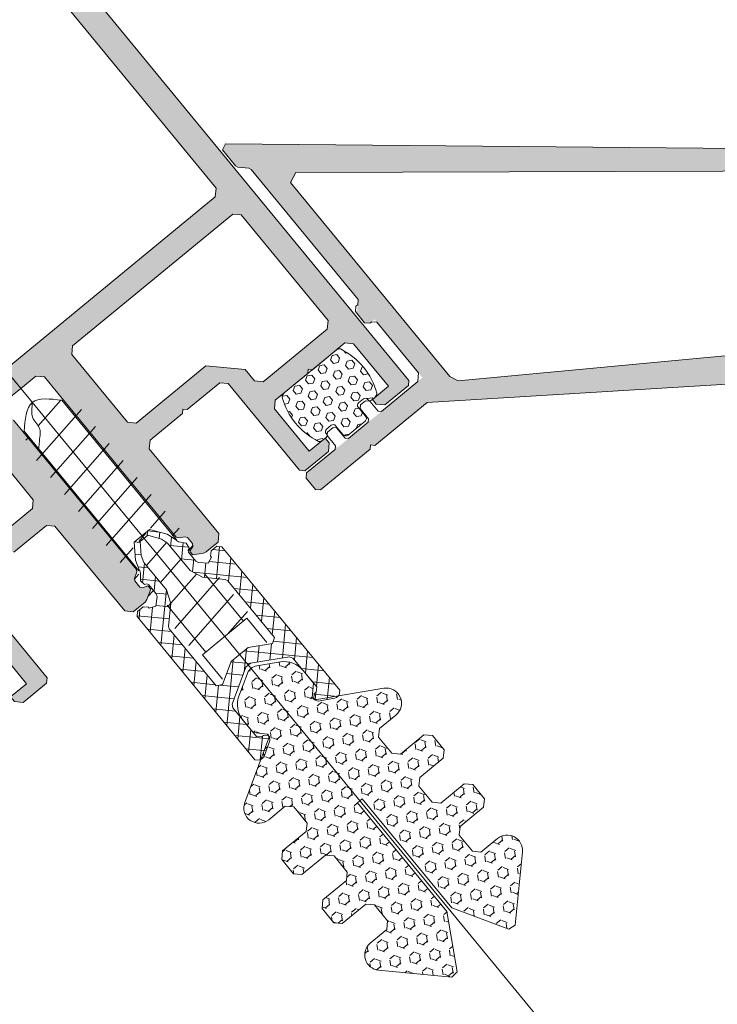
# Model space of a CAD drawing. Header units: inches. Extents: x 0 to 111471, y -105323 to 11070.
# Tile 158 of 256: x 43411.81 to 43417.53, y -27870.5 to -27862.43. Entities that reach past the tile are written whole.
import ezdxf

# ---------------------------------------------------------------- set-up
doc = ezdxf.new("R2010")
doc.units = ezdxf.units.IN
doc.header["$MEASUREMENT"] = 0
doc.linetypes.add('GEN7', pattern=[13.75, 9.75, -1.5, 1, -1.5])
for name, color, linetype, lineweight in [('888 wymiary', 1, 'Continuous', 0), ('A - OPIS - opis stolarka do zestawień', 40, 'Continuous', 9), ('MB-inne', 8, 'Continuous', 9), ('MB-kreskowanie', 8, 'Continuous', 5), ('MB-osie', 4, 'GEN7', 5), ('MB-profile', 7, 'Continuous', 9), ('MB-uszczelki_tworzywa', 8, 'Continuous', 9), ('Wymiary', 85, 'Continuous', 18)]:
    doc.layers.add(name, color=color, linetype=linetype, lineweight=lineweight)
doc.styles.add('TS 100_wymiary', font='romans.shx', dxfattribs={"width": 0.7, "height": 16})
doc.dimstyles.new('Dim Style 100', dxfattribs={"dimtxt": 16, "dimasz": 12, "dimexe": 12, "dimexo": 2, "dimgap": 10, "dimtad": 1, "dimdec": 0, "dimzin": 9, "dimtxsty": 'TS 100_wymiary', "dimblk": 'ARCHTICK', "dimcen": 2.5, "dimdle": 12, "dimclrd": 256, "dimclrt": 2, "dimadec": 0, "dimazin": 2, "dimtfac": 1, "dimtdec": 0, "dimtix": 1, "dimtmove": 2, "dimatfit": 3, "dimfxl": 0, "dimlwd": -1, "dimarcsym": 0})

# ---------------------------------------------------------------- blocks, each defined once
blk = doc.blocks.new('120982')
at = {"layer": 'MB-kreskowanie'}
h = blk.add_hatch(dxfattribs=at)
h.set_pattern_fill('HEX', color=256, scale=0.15, style=0)
h.set_pattern_definition([(0, (-2283.55087573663, -3198.406079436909), (0, 0.8248889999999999), [0.47625, -0.9524999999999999]), (120, (-2283.55087573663, -3198.406079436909), (-0.7143748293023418, -0.4124444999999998), [0.4762499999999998, -0.9524999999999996]), (59.99999999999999, (-2283.07462573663, -3198.406079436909), (-0.7143748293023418, 0.4124445), [0.47625, -0.9524999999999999])])
h.paths.add_polyline_path([(7.37486919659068, -8.68486227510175), (2.549999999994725, -5.899999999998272, -0.2538768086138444), (2.36901956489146, -5.640192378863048), (2.369019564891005, -5.536872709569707), (3.198641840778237, -4.693520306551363), (3.198641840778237, -3.367469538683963, 0.2679491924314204), (2.198641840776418, -1.635418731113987), (0.4986418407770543, -0.6539232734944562, 0.1313070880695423), (-1.364242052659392e-12, -0.5199495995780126, 0.1313070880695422), (-0.4986418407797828, -0.6539232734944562), (-2.198641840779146, -1.635418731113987, 0.2679491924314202), (-3.198641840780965, -3.367469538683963), (-3.198641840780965, -4.693520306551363), (-2.369019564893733, -5.536872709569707), (-2.369019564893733, -5.566539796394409, -0.2821865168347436), (-2.516464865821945, -5.880643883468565), (-7.374869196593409, -8.68486227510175, 0.7673749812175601), (-6.75000000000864, -11.01746953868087), (-5.00000000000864, -11.01746953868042), (-4.50000000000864, -11.51746953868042), (-4.50000000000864, -13.21746953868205), (-5.00000000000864, -13.71746953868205), (-7.50000000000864, -13.71746953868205), (-8.00000000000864, -14.21746953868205), (-8.00000000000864, -15.71746953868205), (-7.50000000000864, -16.21746953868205), (-5.00000000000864, -16.21746953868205), (-4.50000000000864, -16.71746953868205), (-4.50000000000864, -18.41746953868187), (-5.00000000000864, -18.91746953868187), (-7.50000000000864, -18.91746953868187), (-8.00000000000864, -19.41746953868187), (-8.00000000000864, -20.91746953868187), (-7.50000000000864, -21.41746953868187), (-5.00000000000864, -21.41746953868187), (-4.50000000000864, -21.91746953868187), (-4.50000000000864, -23.61746953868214), (-5.00000000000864, -24.11746953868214), (-6.750000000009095, -24.11746953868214, 0.6681786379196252), (-7.633883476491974, -26.25135301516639), (-3.357007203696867, -30.52822928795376), (-2.753453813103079, -30.4487699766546), (-0.2500000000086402, -26.11266077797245), (-0.2500000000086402, -14.56746953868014), (-1.364242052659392e-12, -14.56746953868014), (0.2500000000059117, -14.56746953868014), (0.2500000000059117, -26.11266077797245), (2.75345381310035, -30.4487699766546), (3.357007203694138, -30.52822928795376), (7.633883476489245, -26.25135301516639, 0.6681786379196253), (6.750000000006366, -24.11746953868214), (5.000000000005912, -24.11746953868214), (4.500000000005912, -23.61746953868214), (4.500000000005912, -21.91746953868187), (5.000000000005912, -21.41746953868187), (7.500000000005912, -21.41746953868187), (8.000000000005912, -20.91746953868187), (8.000000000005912, -19.41746953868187), (7.500000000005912, -18.91746953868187), (5.000000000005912, -18.91746953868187), (4.500000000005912, -18.41746953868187), (4.500000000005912, -16.71746953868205), (5.000000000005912, -16.21746953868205), (7.500000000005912, -16.21746953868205), (8.000000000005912, -15.71746953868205), (8.000000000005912, -14.21746953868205), (7.500000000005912, -13.71746953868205), (5.000000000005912, -13.71746953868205), (4.500000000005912, -13.21746953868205), (4.500000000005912, -11.51746953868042), (5.000000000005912, -11.01746953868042), (6.750000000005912, -11.01746953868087, 0.7673749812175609)])
at = {"layer": 'MB-uszczelki_tworzywa'}
blk.add_lwpolyline([(-1.364242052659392e-12, -0.5199495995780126, 0.1313070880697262), (-0.4986418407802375, -0.653923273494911), (-2.198641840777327, -1.635418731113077, 0.2679491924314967), (-3.198641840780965, -3.367469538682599), (-3.198641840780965, -4.693520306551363), (-2.369019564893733, -5.536872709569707), (-2.369019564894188, -5.640192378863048, -0.2538768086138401), (-2.549999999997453, -5.899999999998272), (-7.37500000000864, -8.684937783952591, 0.7673269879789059), (-6.75000000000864, -11.01746953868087), (-5.00000000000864, -11.01746953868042), (-4.50000000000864, -11.51746953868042), (-4.50000000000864, -13.21746953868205), (-5.00000000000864, -13.71746953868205), (-7.50000000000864, -13.71746953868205), (-8.00000000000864, -14.21746953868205), (-8.00000000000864, -15.71746953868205), (-7.50000000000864, -16.21746953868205), (-5.00000000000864, -16.21746953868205), (-4.50000000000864, -16.71746953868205), (-4.50000000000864, -18.41746953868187), (-5.00000000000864, -18.91746953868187), (-7.50000000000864, -18.91746953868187), (-8.00000000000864, -19.41746953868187), (-8.00000000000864, -20.91746953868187), (-7.50000000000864, -21.41746953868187), (-5.00000000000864, -21.41746953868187), (-4.50000000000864, -21.91746953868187), (-4.50000000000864, -23.61746953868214), (-5.00000000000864, -24.11746953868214), (-6.75000000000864, -24.11746953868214, 0.6681786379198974), (-7.633883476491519, -26.25135301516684), (-3.357007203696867, -30.52822928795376), (-2.753453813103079, -30.4487699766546), (-0.2500000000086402, -26.11266077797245), (-0.2500000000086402, -14.56746953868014), (-1.364242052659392e-12, -14.56746953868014), (0.2500000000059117, -14.56746953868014), (0.2500000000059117, -26.11266077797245), (2.75345381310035, -30.4487699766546), (3.357007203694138, -30.52822928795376), (7.633883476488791, -26.25135301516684, 0.6681786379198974), (6.750000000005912, -24.11746953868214), (5.000000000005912, -24.11746953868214), (4.500000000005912, -23.61746953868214), (4.500000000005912, -21.91746953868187), (5.000000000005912, -21.41746953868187), (7.500000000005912, -21.41746953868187), (8.000000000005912, -20.91746953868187), (8.000000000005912, -19.41746953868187), (7.500000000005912, -18.91746953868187), (5.000000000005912, -18.91746953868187), (4.500000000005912, -18.41746953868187), (4.500000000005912, -16.71746953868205), (5.000000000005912, -16.21746953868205), (7.500000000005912, -16.21746953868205), (8.000000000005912, -15.71746953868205), (8.000000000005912, -14.21746953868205), (7.500000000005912, -13.71746953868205), (5.000000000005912, -13.71746953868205), (4.500000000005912, -13.21746953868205), (4.500000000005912, -11.51746953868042), (5.000000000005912, -11.01746953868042), (6.750000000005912, -11.01746953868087, 0.7673269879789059), (7.375000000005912, -8.684937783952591), (2.549999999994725, -5.899999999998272, -0.2538768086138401), (2.36901956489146, -5.640192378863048), (2.369019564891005, -5.536872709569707), (3.198641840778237, -4.693520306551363), (3.198641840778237, -3.367469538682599, 0.2679491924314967), (2.198641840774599, -1.635418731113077), (0.4986418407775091, -0.653923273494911, 0.1313070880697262)], format="xyb", close=True, dxfattribs=at)
blk = doc.blocks.new('009134')
at = {"layer": 'MB-uszczelki_tworzywa'}
h = blk.add_hatch(dxfattribs=at)
h.set_pattern_fill('_U', color=256, angle=44.99999999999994, style=0, double=1, pattern_type=0)
h.set_pattern_definition([(44.99999999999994, (-2129.970358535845, -3288.002248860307), (-0.7071067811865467, 0.7071067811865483), []), (134.9999999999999, (-2129.970358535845, -3288.002248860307), (-0.7071067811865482, -0.7071067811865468), [])])
h.paths.add_polyline_path([(4.500000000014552, -20.50000000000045), (4.20000000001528, -20.20000000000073), (3.600000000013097, -20.20000000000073), (3.300000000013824, -20.49999999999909), (3.300000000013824, -20.60000000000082), (2.787867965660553, -20.81213203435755), (2.18786796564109, -20.26213203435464), (2.099999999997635, -20.04999999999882), (2.099999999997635, -19.10535616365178), (2.18528471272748, -18.94152575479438), (2.372072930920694, -18.84574561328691), (2.42981333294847, -18.4071637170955), (2.020186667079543, -17.91898966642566), (1.950000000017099, -17.72615338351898), (1.950000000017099, -17.71439000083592), (1.678728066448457, -16.85402534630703), (0.8191520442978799, -15.62642356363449), (-0.8191520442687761, -15.62642356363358), (-1.678728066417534, -16.85402534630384), (-1.949999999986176, -17.71439000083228), (-1.949999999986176, -17.72615338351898), (-2.020186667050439, -17.9189896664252), (-2.429813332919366, -18.4071637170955), (-2.372072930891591, -18.84574561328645), (-2.185284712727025, -18.94152575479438), (-2.099999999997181, -19.10535616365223), (-2.099999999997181, -20.04999999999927), (-2.187867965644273, -20.262132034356), (-2.787867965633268, -20.812132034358), (-3.299999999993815, -20.60000000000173), (-3.299999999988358, -20.49999999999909), (-3.599999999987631, -20.20000000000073), (-4.199999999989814, -20.20000000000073), (-4.499999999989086, -20.50000000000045), (-4.499999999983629, -35.70000000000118), (-4.199999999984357, -36.00000000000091), (-3.899999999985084, -36.00000000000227), (-3.750625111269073, -35.9599751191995), (-2.54999999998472, -35.26698729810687), (-2.399999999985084, -35.00717967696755), (-2.399999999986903, -34.90000000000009), (-2.699999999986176, -34.59999999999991), (-2.899999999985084, -34.59999999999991), (-3.199999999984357, -34.30000000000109), (-3.199999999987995, -31.24337567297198), (-3.049999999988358, -30.98356805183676), (-0.2499999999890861, -29.3669872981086), (0.2500000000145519, -29.3669872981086), (3.050000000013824, -30.98356805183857), (3.200000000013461, -31.2433756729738), (3.200000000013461, -34.30000000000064), (2.900000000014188, -34.59999999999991), (2.70000000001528, -34.59999999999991), (2.400000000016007, -34.90000000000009), (2.400000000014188, -35.00717967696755), (2.550000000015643, -35.26698729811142), (3.750625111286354, -35.95997511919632), (3.900000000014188, -36.00000000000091), (4.200000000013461, -35.99999999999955), (4.500000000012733, -35.70000000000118)])
h.paths.add_polyline_path([(3.012132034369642, -22.73345237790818), (3.100000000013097, -22.94558441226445), (3.100000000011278, -28.99170962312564), (2.65000000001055, -29.25151724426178), (0.9000000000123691, -28.24115427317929), (-0.8999999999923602, -28.24115427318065), (-2.649999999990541, -29.25151724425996), (-3.09999999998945, -28.99170962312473), (-3.099999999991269, -22.94558441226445), (-3.012132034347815, -22.73345237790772), (-1.689339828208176, -21.41066017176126), (-1.249999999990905, -20.3499999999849), (-1.249999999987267, -17.42876039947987), (-1.069152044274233, -16.85518396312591), (-0.4095760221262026, -15.91321178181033), (0.4095760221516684, -15.91321178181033), (1.069152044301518, -16.85518396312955), (1.250000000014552, -17.42876039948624), (1.250000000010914, -20.34999999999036), (1.689339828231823, -21.41066017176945)], flags=16)
for points in [[(3.300000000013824, -20.49999999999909), (3.600000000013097, -20.20000000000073), (4.20000000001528, -20.20000000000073), (4.500000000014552, -20.50000000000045), (4.500000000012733, -35.70000000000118), (4.200000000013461, -35.99999999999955), (3.900000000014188, -36.00000000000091), (3.750000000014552, -35.95980762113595), (2.550000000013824, -35.26698729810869), (2.400000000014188, -35.00717967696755), (2.400000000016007, -34.90000000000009), (2.70000000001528, -34.59999999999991), (2.900000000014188, -34.59999999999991), (3.200000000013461, -34.30000000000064), (3.200000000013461, -31.2433756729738), (3.050000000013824, -30.98356805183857), (0.2500000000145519, -29.3669872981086), (-0.2499999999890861, -29.3669872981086), (-3.049999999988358, -30.98356805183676), (-3.199999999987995, -31.24337567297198), (-3.199999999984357, -34.30000000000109), (-2.899999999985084, -34.59999999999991), (-2.699999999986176, -34.59999999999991), (-2.399999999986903, -34.90000000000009), (-2.399999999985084, -35.00717967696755), (-2.54999999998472, -35.26698729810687), (-3.749999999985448, -35.95980762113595), (-3.899999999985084, -36.00000000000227), (-4.199999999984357, -36.00000000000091), (-4.499999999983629, -35.70000000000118), (-4.499999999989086, -20.50000000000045), (-4.199999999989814, -20.20000000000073), (-3.599999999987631, -20.20000000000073), (-3.299999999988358, -20.49999999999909), (-3.299999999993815, -20.60000000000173), (-2.787867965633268, -20.812132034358), (-2.187867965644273, -20.262132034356), (-2.099999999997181, -20.04999999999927), (-2.099999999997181, -19.10535616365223), (-2.185284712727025, -18.94152575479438), (-2.372072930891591, -18.84574561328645), (-2.429813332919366, -18.4071637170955), (-2.020186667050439, -17.9189896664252), (-1.949999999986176, -17.72615338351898), (-1.949999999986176, -17.71439000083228), (-1.678728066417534, -16.85402534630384), (-0.8191520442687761, -15.62642356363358), (0.8191520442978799, -15.62642356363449), (1.678728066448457, -16.85402534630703), (1.950000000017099, -17.71439000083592), (1.950000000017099, -17.72615338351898), (2.020186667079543, -17.91898966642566), (2.42981333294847, -18.4071637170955), (2.372072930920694, -18.84574561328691), (2.18528471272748, -18.94152575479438), (2.099999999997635, -19.10535616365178), (2.099999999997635, -20.04999999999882), (2.18786796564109, -20.26213203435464), (2.787867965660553, -20.81213203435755), (3.300000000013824, -20.60000000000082)], [(3.100000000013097, -22.94558441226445), (3.100000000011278, -28.99170962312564), (2.65000000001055, -29.25151724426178), (0.9000000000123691, -28.24115427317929), (-0.8999999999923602, -28.24115427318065), (-2.649999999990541, -29.25151724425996), (-3.09999999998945, -28.99170962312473), (-3.099999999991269, -22.94558441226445), (-3.012132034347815, -22.73345237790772), (-1.689339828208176, -21.41066017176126), (-1.249999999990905, -20.3499999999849), (-1.249999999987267, -17.42876039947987), (-1.069152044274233, -16.85518396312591), (-0.4095760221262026, -15.91321178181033), (0.4095760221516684, -15.91321178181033), (1.069152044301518, -16.85518396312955), (1.250000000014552, -17.42876039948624), (1.250000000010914, -20.34999999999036), (1.689339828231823, -21.41066017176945), (3.012132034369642, -22.73345237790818)]]:
    blk.add_lwpolyline(points, close=True, dxfattribs=at)
blk = doc.blocks.new('K431863X')
at = {"layer": 'MB-profile'}
h = blk.add_hatch(color=0, dxfattribs=at)
h.paths.add_polyline_path([(-24.49999999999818, -4.547473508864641e-13, 0.4142135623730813), (-24.99999999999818, -0.5000000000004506), (-25.00000000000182, -104.6999999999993), (-24.69999999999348, -104.9999999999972), (-22.19999999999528, -104.9999999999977), (-21.69999999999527, -104.4999999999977), (-21.69999999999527, -103.9999999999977), (-23.39999999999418, -103.9999999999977), (-23.39999999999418, -99.49999999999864), (-22.89999999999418, -98.99999999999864), (-19.44999999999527, -98.99999999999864), (-19.19999999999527, -98.74999999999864), (-18.94999999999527, -98.99999999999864), (-15.49999999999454, -98.99999999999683), (-14.99999999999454, -99.49999999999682), (-14.99999999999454, -103.9999999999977), (-16.69999999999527, -103.9999999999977), (-16.69999999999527, -104.4999999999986), (-16.19999999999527, -104.9999999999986), (-13.69999999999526, -104.9999999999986), (-13.399999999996, -104.6999999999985), (-13.399999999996, -95.5), (-12.89999999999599, -94.99999999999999), (-9.449999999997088, -95), (-9.199999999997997, -94.75000000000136), (-8.949999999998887, -95.00000000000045), (-5.500000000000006, -95.00000000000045), (-5, -95.50000000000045), (-5, -104.5000000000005), (-4.500000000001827, -105.0000000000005), (-3.954325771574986, -105.0000000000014), (-3.246411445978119, -105.0000000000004), (-2.996411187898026, -104.9330125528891), (-2.200002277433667, -104.4732050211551), (-2.231598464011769, -104.1120614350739), (-2.668431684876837, -103.9530674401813), (-2.800027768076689, -103.765121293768), (-2.80003054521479, -103.0089066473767), (-2.200001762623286, -102.6624793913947), (-2.100001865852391, -102.489274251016), (-2.100000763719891, -86.6247403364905), (-2.100000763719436, -85.49999901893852), (-1.600000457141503, -84.99999901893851), (-1.403260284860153e-06, -84.999999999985), (1.59999765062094, -84.99999901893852), (2.099997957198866, -85.49999901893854), (2.099997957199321, -86.6247403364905), (2.099999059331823, -102.489274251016), (2.199998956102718, -102.6624793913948), (2.80002773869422, -103.0089066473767), (2.800024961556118, -103.7651212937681), (2.668428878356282, -103.9530674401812), (2.231595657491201, -104.1120614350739), (2.199999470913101, -104.4732050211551), (2.996408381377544, -104.9330125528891), (3.246408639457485, -105.0000000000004), (3.873204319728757, -105.0000000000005), (4.500000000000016, -105.0000000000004), (5, -104.5000000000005), (5, -95.50000000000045), (5.499999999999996, -95.00000000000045), (8.949999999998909, -95.00000000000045), (9.199999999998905, -94.75000000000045), (9.4499999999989, -94.99999999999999), (12.89999999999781, -94.99999999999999), (13.39999999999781, -95.5), (13.39999999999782, -104.6999999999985), (13.69999999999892, -104.9999999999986), (16.19999999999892, -104.9999999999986), (16.69999999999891, -104.4999999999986), (16.69999999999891, -103.9999999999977), (14.99999999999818, -103.9999999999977), (14.99999999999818, -99.49999999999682), (15.49999999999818, -98.99999999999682), (18.9499999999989, -98.99999999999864), (19.19999999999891, -98.74999999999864), (19.44999999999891, -98.99999999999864), (22.89999999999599, -98.99999999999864), (23.399999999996, -99.49999999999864), (23.399999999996, -103.9999999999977), (21.69999999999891, -103.9999999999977), (21.69999999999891, -104.4999999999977), (22.19999999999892, -104.9999999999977), (24.69999999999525, -104.9999999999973), (24.99999999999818, -104.6999999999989), (24.99999999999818, -0.4999999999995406, 0.4142135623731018), (24.49999999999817, 4.547473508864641e-13)])
h.paths.add_polyline_path([(22.29999719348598, -3.5), (22.79999719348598, -4.000000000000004), (22.79999719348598, -82.5), (22.29999719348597, -83), (-22.30000280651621, -83), (-22.8000028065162, -82.50000000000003), (-22.8000028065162, -3.999999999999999), (-22.3000028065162, -3.5)], flags=16)
h.paths.add_polyline_path([(-5.499999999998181, -85.00000000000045), (-4.999999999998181, -85.50000000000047), (-4.999999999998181, -92.70000000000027), (-5.499999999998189, -93.20000000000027), (-12.89999999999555, -93.20000000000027), (-15.19999999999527, -95.50000000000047), (-15.19999999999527, -96.70000000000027), (-15.69999999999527, -97.20000000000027), (-22.50000000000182, -97.20000000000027), (-23.00000000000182, -96.70000000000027), (-23.00000000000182, -85.50000000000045), (-22.50000000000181, -85.00000000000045)], flags=16)
h.paths.add_polyline_path([(5.500000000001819, -85.00000000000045), (22.49999999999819, -85.00000000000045), (22.99999999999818, -85.50000000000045), (22.99999999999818, -96.70000000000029), (22.49999999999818, -97.20000000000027), (15.6999999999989, -97.20000000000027), (15.19999999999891, -96.70000000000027), (15.19999999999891, -95.50000000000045), (12.89999999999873, -93.20000000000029), (5.500000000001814, -93.20000000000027), (5.000000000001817, -92.70000000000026), (5.000000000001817, -85.50000000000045)], flags=16)
blk.add_lwpolyline([(-9.19999999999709, -94.75000000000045), (-9.44999999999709, -95), (-12.899999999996, -95), (-13.399999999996, -95.5), (-13.399999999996, -104.6999999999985), (-13.69999999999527, -104.9999999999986), (-16.19999999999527, -104.9999999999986), (-16.69999999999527, -104.4999999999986), (-16.69999999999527, -103.9999999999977), (-14.99999999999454, -103.9999999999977), (-14.99999999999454, -99.49999999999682), (-15.49999999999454, -98.99999999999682), (-18.94999999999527, -98.99999999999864), (-19.19999999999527, -98.74999999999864), (-19.44999999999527, -98.99999999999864), (-22.89999999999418, -98.99999999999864), (-23.39999999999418, -99.49999999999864), (-23.39999999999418, -103.9999999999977), (-21.69999999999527, -103.9999999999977), (-21.69999999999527, -104.4999999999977), (-22.19999999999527, -104.9999999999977), (-24.69999999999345, -104.9999999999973), (-25.00000000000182, -104.6999999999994), (-24.99999999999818, -0.5000000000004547, -0.4142135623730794)], format="xyb", dxfattribs=at)
for points in [[(24.99999999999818, -0.4999999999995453), (24.99999999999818, -104.6999999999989), (24.69999999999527, -104.9999999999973), (22.19999999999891, -104.9999999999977), (21.69999999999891, -104.4999999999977), (21.69999999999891, -103.9999999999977), (23.399999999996, -103.9999999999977), (23.399999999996, -99.49999999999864), (22.899999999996, -98.99999999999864), (19.44999999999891, -98.99999999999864), (19.19999999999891, -98.74999999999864), (18.94999999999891, -98.99999999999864), (15.49999999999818, -98.99999999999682), (14.99999999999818, -99.49999999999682), (14.99999999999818, -103.9999999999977), (16.69999999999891, -103.9999999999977), (16.69999999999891, -104.4999999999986), (16.19999999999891, -104.9999999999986), (13.69999999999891, -104.9999999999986), (13.39999999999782, -104.6999999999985), (13.39999999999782, -95.5), (12.89999999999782, -95), (9.449999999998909, -95), (9.199999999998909, -94.75000000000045)], [(9.199999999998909, -94.75000000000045), (8.949999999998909, -95.00000000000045), (5.5, -95.00000000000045), (5, -95.50000000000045), (5, -104.5000000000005), (4.5, -105.0000000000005), (3.873204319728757, -105.0000000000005), (3.246408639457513, -105.0000000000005), (2.996408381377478, -104.9330125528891), (2.199999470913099, -104.4732050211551), (2.231595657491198, -104.1120614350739), (2.668428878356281, -103.9530674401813), (2.800024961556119, -103.7651212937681), (2.800027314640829, -103.1243763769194), (2.700027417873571, -102.9511713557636), (2.199998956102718, -102.6624793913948), (2.099999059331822, -102.489274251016), (2.099997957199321, -86.6247403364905), (2.099997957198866, -85.49999901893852), (1.599997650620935, -84.99999901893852), (-1.403260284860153e-06, -84.999999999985), (-1.600000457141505, -84.99999901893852)], [(-2.100000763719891, -86.6247403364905), (-2.100001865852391, -102.489274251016), (-2.200001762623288, -102.6624793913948), (-2.700030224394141, -102.9511713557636), (-2.800030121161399, -103.1243763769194), (-2.800027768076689, -103.7651212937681), (-2.66843168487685, -103.9530674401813), (-2.231598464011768, -104.1120614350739), (-2.200002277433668, -104.4732050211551), (-2.996411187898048, -104.9330125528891), (-3.246411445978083, -105.0000000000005), (-3.954325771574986, -105.0000000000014), (-4.500000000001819, -105.0000000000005), (-5, -104.5000000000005), (-5, -95.50000000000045), (-5.5, -95.00000000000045), (-8.949999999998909, -95.00000000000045)]]:
    blk.add_lwpolyline(points, dxfattribs=at)
for points in [[(-22.3000028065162, -3.5), (-22.8000028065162, -4), (-22.8000028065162, -82.5), (-22.3000028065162, -83), (22.29999719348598, -83), (22.79999719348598, -82.5), (22.79999719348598, -4), (22.29999719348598, -3.5)], [(-23.00000000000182, -96.70000000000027), (-22.50000000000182, -97.20000000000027), (-15.69999999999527, -97.20000000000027), (-15.19999999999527, -96.70000000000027), (-15.19999999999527, -95.50000000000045), (-12.89999999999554, -93.20000000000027), (-5.499999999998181, -93.20000000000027), (-4.999999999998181, -92.70000000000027), (-4.999999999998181, -85.50000000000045), (-5.499999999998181, -85.00000000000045), (-22.50000000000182, -85.00000000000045), (-23.00000000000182, -85.50000000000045)], [(5.000000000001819, -85.50000000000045), (5.500000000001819, -85.00000000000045), (22.49999999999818, -85.00000000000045), (22.99999999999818, -85.50000000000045), (22.99999999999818, -96.70000000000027), (22.49999999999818, -97.20000000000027), (15.69999999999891, -97.20000000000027), (15.19999999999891, -96.70000000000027), (15.19999999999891, -95.50000000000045), (12.89999999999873, -93.20000000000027), (5.500000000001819, -93.20000000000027), (5.000000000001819, -92.70000000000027)]]:
    blk.add_lwpolyline(points, close=True, dxfattribs=at)
blk = doc.blocks.new('K431831X')
at = {"layer": 'MB-profile'}
blk.add_hatch(color=256, dxfattribs=at).paths.add_polyline_path([(9.25, -0.7488406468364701), (9.250000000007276, -12.44884064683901), (9.750000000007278, -12.94884064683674), (10.19638537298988, -12.94884064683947), (11.16231119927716, -12.20765969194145), (11.49300429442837, -10.97349625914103), (11.4730242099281, -10.821732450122), (11.02679491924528, -10.04884064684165), (11.006814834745, -9.897076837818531), (11.49981912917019, -8.057159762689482), (11.49981912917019, -6.53419368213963), (12.3533725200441, -6.180640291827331), (14.87670018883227, -8.703967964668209), (16.2909137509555, -8.703967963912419), (19.26076223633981, -5.734119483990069), (19.26076223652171, -5.309855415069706), (18.20010206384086, -4.249195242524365), (17.49299528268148, -4.249195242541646), (17.13944189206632, -4.602748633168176), (17.84635716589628, -5.309663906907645), (15.93717785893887, -6.411929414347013), (15.33362441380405, -6.332470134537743), (11.4825852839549, -2.481431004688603), (11.48258528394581, -1.77432422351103), (12.89680138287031, -0.3601081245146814), (13.60390544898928, -1.067212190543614), (13.95745630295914, -0.713661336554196), (13.95745630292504, -0.006554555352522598), (11.93197544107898, 2.018926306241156), (10.16420848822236, 2.75115935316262), (-10.16420848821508, 2.751159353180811), (-11.9319754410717, 2.018926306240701), (-13.95745630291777, -0.006554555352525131), (-13.95745630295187, -0.7136613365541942), (-13.60390544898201, -1.067212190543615), (-12.89680138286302, -0.3601081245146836), (-11.48258528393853, -1.774324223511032), (-11.48258528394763, -2.481431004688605), (-15.33362441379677, -6.332470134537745), (-15.93717785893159, -6.411929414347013), (-17.846357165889, -5.309663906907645), (-17.13944189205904, -4.60274863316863), (-17.4929952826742, -4.249195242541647), (-18.20010206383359, -4.249195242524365), (-19.26076223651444, -5.309855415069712), (-19.260762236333, -5.734119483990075), (-16.29091375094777, -8.703967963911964), (-14.87670018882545, -8.703967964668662), (-12.35337252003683, -6.18064029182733), (-11.49981912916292, -6.534193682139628), (-11.49981912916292, -8.05715976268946), (-11.00681483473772, -9.897076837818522), (-11.026794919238, -10.04884064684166), (-11.47302420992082, -10.821732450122), (-11.4930042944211, -10.97349625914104), (-11.16231119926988, -12.20765969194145), (-10.1963853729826, -12.94884064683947), (-9.749999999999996, -12.94884064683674), (-9.25, -12.44884064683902), (-9.25, -0.7488406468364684), (-8.749999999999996, -0.2488406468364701), (-0.2488406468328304, -0.2488406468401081), (-1.77635683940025e-15, 2.151057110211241e-16), (0.2488406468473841, -0.2488406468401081), (8.75, -0.2488406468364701)])
blk.add_lwpolyline([(11.93197544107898, 2.018926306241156), (13.95745630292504, -0.006554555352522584), (13.95745630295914, -0.7136613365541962), (13.60390544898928, -1.067212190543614), (12.89680138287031, -0.3601081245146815), (11.48258528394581, -1.77432422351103), (11.4825852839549, -2.481431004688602), (15.33362441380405, -6.332470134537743), (15.93717785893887, -6.411929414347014), (17.84635716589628, -5.309663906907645), (17.13944189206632, -4.602748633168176), (17.49299528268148, -4.249195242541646), (18.20010206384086, -4.249195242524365), (19.26076223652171, -5.309855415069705), (19.26076223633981, -5.734119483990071), (16.2909137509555, -8.703967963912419), (14.87670018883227, -8.703967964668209), (12.3533725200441, -6.180640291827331), (11.49981912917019, -6.53419368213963), (11.49981912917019, -8.05715976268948), (11.006814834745, -9.897076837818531), (11.02679491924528, -10.04884064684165), (11.4730242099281, -10.821732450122), (11.49300429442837, -10.97349625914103), (11.16231119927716, -12.20765969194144), (10.19638537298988, -12.94884064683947), (9.750000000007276, -12.94884064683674), (9.250000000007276, -12.44884064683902), (9.25, -0.7488406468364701), (8.75, -0.2488406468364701), (0.2488406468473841, -0.2488406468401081), (0, 0), (-0.2488406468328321, -0.2488406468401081), (-8.75, -0.2488406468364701), (-9.25, -0.7488406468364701), (-9.25, -12.44884064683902), (-9.75, -12.94884064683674), (-10.1963853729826, -12.94884064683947), (-11.16231119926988, -12.20765969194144), (-11.4930042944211, -10.97349625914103), (-11.47302420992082, -10.821732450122), (-11.026794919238, -10.04884064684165), (-11.00681483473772, -9.897076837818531), (-11.49981912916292, -8.05715976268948), (-11.49981912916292, -6.53419368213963), (-12.35337252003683, -6.180640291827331), (-14.87670018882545, -8.703967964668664), (-16.29091375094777, -8.703967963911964), (-19.26076223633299, -5.734119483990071), (-19.26076223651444, -5.309855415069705), (-18.20010206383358, -4.249195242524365), (-17.4929952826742, -4.249195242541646), (-17.13944189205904, -4.60274863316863), (-17.846357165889, -5.309663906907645), (-15.93717785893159, -6.411929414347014), (-15.33362441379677, -6.332470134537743), (-11.48258528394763, -2.481431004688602), (-11.48258528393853, -1.77432422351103), (-12.89680138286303, -0.3601081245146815), (-13.603905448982, -1.067212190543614), (-13.95745630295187, -0.7136613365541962), (-13.95745630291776, -0.006554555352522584), (-11.9319754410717, 2.018926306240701), (-10.16420848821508, 2.75115935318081), (10.16420848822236, 2.75115935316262)], close=True, dxfattribs=at)
blk = doc.blocks.new('wfgbfedvb')
at = {"layer": 'MB-kreskowanie'}
h = blk.add_hatch(dxfattribs=at)
h.set_pattern_fill('HEX', color=256, scale=0.01199839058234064, angle=309.4366599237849, style=0)
h.set_pattern_definition([(309.4366599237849, (4036.354427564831, 23078.89440468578), (-0.05095991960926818, -0.04191358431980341), [0.03809489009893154, -0.07618978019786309]), (189.436659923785, (4036.354427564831, 23078.89440468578), (-0.01081826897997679, 0.06508937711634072), [0.03809489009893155, -0.0761897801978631]), (249.436659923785, (4036.378626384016, 23078.86498296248), (-0.06177818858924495, 0.02317579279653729), [0.03809489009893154, -0.07618978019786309])])
edge = h.paths.add_edge_path()
edge.add_line((4007.387306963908, 23086.5285932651), (4007.580512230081, 23086.68750099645))
edge.add_arc((4007.612269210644, 23086.64888981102), 0.04999329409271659, 84.43665992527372, 129.436659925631, ccw=False)
edge.add_arc((4007.357072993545, 23086.1800826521), 0.5801137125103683, 15.50554332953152, 63.367776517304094, ccw=False)
edge.add_arc((4007.866315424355, 23086.34001203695), 0.04999329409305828, 309.4366599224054, 354.43665991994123, ccw=False)
edge.add_line((4007.898072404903, 23086.30140085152), (4007.870895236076, 23086.27904813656))
edge.add_arc((4007.858192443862, 23086.29449261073), 0.01999731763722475, 260.84628203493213, 309.43665992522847, ccw=False)
edge.add_line((4007.855011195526, 23086.27474995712), (4007.84345265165, 23086.28880321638))
edge.add_arc((4007.824147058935, 23086.2729247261), 0.02499664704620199, 39.43665992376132, 129.4366599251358)
edge.add_line((4007.808268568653, 23086.29223031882), (4007.805079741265, 23086.28960756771))
edge.add_arc((4007.820276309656, 23086.26976073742), 0.02499664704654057, 127.4410084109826, 129.4366599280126)
edge.add_line((4007.804397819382, 23086.28906633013), (4007.76578663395, 23086.25730934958))
edge.add_arc((4007.781665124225, 23086.23800375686), 0.02499664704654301, 129.4366599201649, 219.4366599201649)
edge.add_line((4007.762359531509, 23086.22212526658), (4007.822697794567, 23086.14876401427))
edge.add_arc((4007.799531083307, 23086.12970982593), 0.02999597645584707, 309.43665992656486, 39.4366599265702, ccw=False)
edge.add_line((4007.818585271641, 23086.10654311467), (4007.679585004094, 23085.99221798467))
edge.add_arc((4007.66053081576, 23086.01538469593), 0.02999597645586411, 219.4366599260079, 309.43665992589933, ccw=False)
edge.add_line((4007.637364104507, 23085.9963305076), (4007.577025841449, 23086.06969175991))
edge.add_arc((4007.55772024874, 23086.05381326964), 0.02499664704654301, 39.4366599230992, 129.4366599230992)
edge.add_line((4007.541841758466, 23086.07311886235), (4007.503230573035, 23086.0413618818))
edge.add_arc((4007.519109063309, 23086.02205628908), 0.02499664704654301, 129.4366599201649, 131.4323114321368)
edge.add_line((4007.502567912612, 23086.04079722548), (4007.499379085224, 23086.03817447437))
edge.add_arc((4007.515257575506, 23086.01886888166), 0.02499664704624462, 129.4366599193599, 219.4366599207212)
edge.add_line((4007.49595198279, 23086.00299039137), (4007.507510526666, 23085.98893713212))
edge.add_arc((4007.487525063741, 23085.9896255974), 0.01999731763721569, 309.4366599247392, 358.0270378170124, ccw=False)
edge.add_line((4007.50022785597, 23085.97418112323), (4007.473349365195, 23085.9520740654))
edge.add_arc((4007.441592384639, 23085.99068525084), 0.04999329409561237, 264.436659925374, 309.43665992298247, ccw=False)
edge.add_arc((4007.696788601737, 23086.45949240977), 0.5801137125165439, 195.5055433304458, 243.36777651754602, ccw=False)
edge.add_arc((4007.187546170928, 23086.29956302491), 0.04999329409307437, 129.4366599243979, 174.4366599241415, ccw=False)
edge.add_line((4007.155789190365, 23086.33817421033), (4007.348695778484, 23086.49683628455))
edge.add_line((4007.348695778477, 23086.49683628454), (4007.387306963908, 23086.5285932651))
at = {"layer": 'MB-profile'}
h = blk.add_hatch(color=256, dxfattribs=at)
h.paths.add_polyline_path([(4006.674787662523, 23088.38057906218), (4006.64871295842, 23088.33167018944), (4006.756499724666, 23088.20061948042), (4006.776758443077, 23088.18981898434), (4006.87698129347, 23088.18005678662), (4007.762475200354, 23087.10344405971), (4007.751508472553, 23086.99085499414), (4007.815022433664, 23086.91363262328), (4007.857243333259, 23086.90952010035), (4007.895854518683, 23086.94127708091), (4008.288996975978, 23086.46328150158), (4007.86041281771, 23086.1107790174), (4007.84771002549, 23086.12622349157), (4007.844968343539, 23086.09807622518), (4007.590134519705, 23085.88848015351), (4007.577431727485, 23085.90392462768), (4007.574690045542, 23085.87577736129), (4007.339161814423, 23085.6820597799), (4007.335049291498, 23085.63983888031), (4007.41126607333, 23085.54717200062), (4007.453486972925, 23085.5430594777), (4007.858904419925, 23085.87650777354), (4007.862331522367, 23085.91169185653), (4007.897515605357, 23085.9082647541), (4008.326099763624, 23086.26076723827), (4011.679063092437, 23086.46350125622), (4011.734021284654, 23086.50870334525), (4011.738867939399, 23086.5584611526), (4011.569691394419, 23086.57493977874), (4011.61815794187, 23087.07251785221), (4012.01124461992, 23087.03422927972), (4012.038546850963, 23087.05668485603), (4012.061002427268, 23087.02938262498), (4012.454089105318, 23086.99109405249), (4012.395929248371, 23086.39400036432), (4012.525299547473, 23086.38139906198), (4012.558062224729, 23086.40834575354), (4012.739327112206, 23088.26928774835), (4012.694415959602, 23088.32389221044)])
h.paths.add_polyline_path([(4011.350050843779, 23086.69638157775), (4011.405103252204, 23086.74166115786), (4011.441937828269, 23087.11982049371), (4011.605751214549, 23087.25455395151), (4012.401876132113, 23087.17700747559), (4012.456480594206, 23087.22191862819), (4012.54275104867, 23088.10760759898), (4012.497839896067, 23088.16221206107), (4007.250432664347, 23088.14368078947), (4007.20697482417, 23088.06216600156), (4008.51420853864, 23086.47278809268), (4008.581737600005, 23086.4367864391)], flags=16)
at = {"layer": 'MB-inne'}
for p, q in [((4005.087001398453, 23086.1791932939), (4005.090959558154, 23086.25907056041)), ((4005.140324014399, 23086.06848776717), (4005.325123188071, 23086.2790622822)), ((4005.334290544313, 23086.27794320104), (4006.273966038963, 23085.13549583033)), ((4005.126307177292, 23085.78324470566), (4005.493867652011, 23086.20207162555)), ((4005.104122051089, 23086.11847127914), (4005.137170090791, 23086.07359319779)), ((4005.240632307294, 23085.64424443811), (4005.608192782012, 23086.063071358)), ((4005.025470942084, 23086.02396412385), (4005.965118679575, 23084.88143498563)), ((4005.037041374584, 23085.95079951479), (4005.062100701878, 23085.9793540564)), ((4005.148283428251, 23085.92542432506), (4005.146607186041, 23085.90821598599)), ((4005.354957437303, 23085.50524417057), (4005.722517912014, 23085.92407109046)), ((4005.469282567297, 23085.36624390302), (4005.836843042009, 23085.78507082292)), ((4005.583607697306, 23085.22724363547), (4005.951168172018, 23085.64607055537)), ((4005.697932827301, 23085.08824336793), (4006.06549330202, 23085.50707028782)), ((4006.058734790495, 23085.23009792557), (4006.179818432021, 23085.36807002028)), ((4005.963175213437, 23085.12120993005), (4006.022136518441, 23085.18839501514)), ((4006.238924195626, 23085.16614852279), (4006.294143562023, 23085.22906975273)), ((4006.026822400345, 23084.92446328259), (4006.193429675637, 23085.11430853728)), ((4006.368366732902, 23085.04437420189), (4006.408468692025, 23085.09006948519)), ((4005.812257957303, 23084.94924310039), (4005.917104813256, 23085.06871374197)), ((4006.141147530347, 23084.78546301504), (4006.308220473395, 23084.97583888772)), ((4005.926583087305, 23084.81024283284), (4005.964847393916, 23084.8538441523)), ((4006.208870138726, 23084.59336021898), (4006.436423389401, 23084.85265204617)), ((4006.506212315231, 23084.85311287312), (4006.822445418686, 23084.46862622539)), ((4006.258771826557, 23084.40634652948), (4006.626332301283, 23084.82517344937)), ((4006.040908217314, 23084.67124256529), (4006.081001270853, 23084.71692770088)), ((4006.373096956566, 23084.26734626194), (4006.740657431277, 23084.68617318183)), ((4006.197361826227, 23084.5990558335), (4006.513578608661, 23084.2145890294)), ((4006.691619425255, 23084.36102428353), (4006.854982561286, 23084.54717291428)), ((4006.849886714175, 23084.49119617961), (4006.48616933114, 23084.19204540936)), ((4007.013831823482, 23084.291866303), (4006.849886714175, 23084.49119617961)), ((4006.48616933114, 23084.19204540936), (4006.650108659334, 23083.99272256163))]:
    blk.add_line(p, q, dxfattribs=at)
for points in [[(4005.156054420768, 23086.00520518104), (4005.154725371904, 23085.99156015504), (4005.153134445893, 23085.97522602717), (4005.151566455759, 23085.95913039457), (4005.150104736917, 23085.94412276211)], [(4005.146607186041, 23085.90821598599), (4005.145983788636, 23085.90181491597), (4005.144040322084, 23085.88186246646), (4005.14385452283, 23085.87995506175)], [(4005.150154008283, 23085.94462849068), (4005.149649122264, 23085.93944612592), (4005.149150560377, 23085.93432689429), (4005.148714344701, 23085.92984908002), (4005.148283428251, 23085.92542432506)]]:
    blk.add_lwpolyline(points, dxfattribs=at)
for points, knots in [([(4005.334290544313, 23086.27794320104), (4005.238354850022, 23086.28967075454), (4005.046493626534, 23086.31312461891), (4005.032478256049, 23086.12034755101), (4005.025470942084, 23086.02396412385)], [0, 0, 0, 0, 0.500026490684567, 0.9999999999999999, 0.9999999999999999, 0.9999999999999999, 0.9999999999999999]), ([(4005.087001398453, 23086.1791932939), (4005.08721261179, 23086.16984699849), (4005.087700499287, 23086.1482577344), (4005.098179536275, 23086.12925019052), (4005.104122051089, 23086.11847127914)], [0, 0, 0, 0, 0.4329140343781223, 1, 1, 1, 1]), ([(4005.137170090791, 23086.07359319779), (4005.142658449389, 23086.06476432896), (4005.150747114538, 23086.0517524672), (4005.153963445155, 23086.03688124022), (4005.154997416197, 23086.03210050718)], [0, 0, 0, 0, 0.6785246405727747, 1, 1, 1, 1]), ([(4005.154997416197, 23086.03210050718), (4005.155288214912, 23086.03029933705), (4005.155723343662, 23086.02760420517), (4005.156107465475, 23086.02399450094), (4005.156240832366, 23086.0221944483), (4005.156307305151, 23086.0212972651)], [0, 0, 0, 0, 0.5026338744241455, 0.7521025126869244, 1, 1, 1, 1]), ([(4005.156307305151, 23086.0212972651), (4005.156421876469, 23086.01861491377), (4005.15659391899, 23086.01458704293), (4005.15639511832, 23086.0092174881), (4005.156167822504, 23086.00654068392), (4005.156054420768, 23086.00520518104)], [0, 0, 0, 0, 0.499732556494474, 0.7504081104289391, 1, 1, 1, 1])]:
    blk.add_open_spline(points, degree=3, knots=knots, dxfattribs=at)
at = {"layer": 'MB-osie'}
blk.add_line((4010.306623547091, 23079.91769430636), (3999.373895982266, 23093.21006542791), dxfattribs=at)
at = {"layer": 'MB-profile'}
for points in [[(4012.694415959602, 23088.32389221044), (4006.674787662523, 23088.38057906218), (4006.64871295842, 23088.33167018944), (4006.756499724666, 23088.20061948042), (4006.776758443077, 23088.18981898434), (4006.864615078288, 23088.18126131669), (4006.884873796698, 23088.17046082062), (4007.762475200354, 23087.10344405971), (4007.758362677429, 23087.06122316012), (4007.742918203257, 23087.0485203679), (4007.738805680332, 23087.00629946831), (4007.815022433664, 23086.91363262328), (4007.857243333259, 23086.90952010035), (4007.87268780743, 23086.92222289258), (4007.914908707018, 23086.91811036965), (4008.257239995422, 23086.50189268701), (4008.250385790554, 23086.43152452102), (4007.953079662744, 23086.18699577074), (4007.924932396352, 23086.18973745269), (4007.858252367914, 23086.27080923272), (4007.823068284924, 23086.27423633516), (4007.780595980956, 23086.23930365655), (4007.777854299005, 23086.21115639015), (4007.84771002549, 23086.12622349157), (4007.844968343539, 23086.09807622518), (4007.682801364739, 23085.96469690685), (4007.654654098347, 23085.9674385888), (4007.584798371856, 23086.05237148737), (4007.556651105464, 23086.05511316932), (4007.510317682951, 23086.01700479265), (4007.507576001, 23085.98885752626), (4007.577431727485, 23085.90392462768), (4007.574690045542, 23085.87577736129), (4007.339161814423, 23085.6820597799), (4007.335049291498, 23085.63983888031), (4007.41126607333, 23085.54717200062), (4007.453486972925, 23085.5430594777), (4007.858904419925, 23085.87650777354), (4007.862331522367, 23085.91169185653), (4007.897515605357, 23085.9082647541), (4008.326099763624, 23086.26076723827), (4011.681124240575, 23086.46362588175)], [(4011.350498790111, 23086.69675000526), (4011.405103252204, 23086.74166115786), (4011.441937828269, 23087.11982049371), (4011.605751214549, 23087.25455395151), (4012.401876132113, 23087.17700747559), (4012.456480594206, 23087.22191862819), (4012.54275104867, 23088.10760759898), (4012.497839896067, 23088.16221206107), (4007.250432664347, 23088.14368078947), (4007.20697482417, 23088.06216600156), (4008.51420853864, 23086.47278809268), (4008.581737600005, 23086.4367864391), (4011.352206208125, 23086.69658369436)]]:
    blk.add_lwpolyline(points, dxfattribs=at)
at = {"layer": 'MB-uszczelki_tworzywa'}
blk.add_lwpolyline([(4007.898072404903, 23086.30140085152), (4007.870895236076, 23086.27904813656, -0.4142135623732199), (4007.842747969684, 23086.28178981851), (4007.839581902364, 23086.2856392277, 0.414213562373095), (4007.804397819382, 23086.28906633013), (4007.76578663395, 23086.25730934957, 0.414213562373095), (4007.762359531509, 23086.22212526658), (4007.822697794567, 23086.14876401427, -0.4142135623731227), (4007.818585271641, 23086.10654311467), (4007.679585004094, 23085.99221798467, -0.414213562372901), (4007.637364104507, 23085.9963305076), (4007.577025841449, 23086.06969175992, 0.414213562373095), (4007.541841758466, 23086.07311886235), (4007.503230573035, 23086.04136188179, 0.414213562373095), (4007.499803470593, 23086.00617779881), (4007.50296953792, 23086.00232838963, -0.4142135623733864), (4007.50022785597, 23085.97418112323), (4007.473349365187, 23085.95207406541, -0.1989123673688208), (4007.436745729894, 23085.94092744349, -0.2119283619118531), (4007.13778836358, 23086.30440967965, -0.1989123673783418), (4007.155789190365, 23086.33817421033), (4007.580512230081, 23086.68750099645, -0.1989123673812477), (4007.617115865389, 23086.69864761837, -0.2119283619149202), (4007.916073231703, 23086.33516538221, -0.1989123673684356)], format="xyb", close=True, dxfattribs=at)
at = {"color": 0, "xscale": 0.09998658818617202, "yscale": 0.09998658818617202, "zscale": 0.09998658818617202, "rotation": 39.43665992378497}
for name, p in [('K431863X', (3999.597449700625, 23092.93826143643)), ('120982', (4006.850563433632, 23084.11967602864))]:
    blk.add_blockref(name, p, dxfattribs=at)
at = {"xscale": 0.09998658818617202, "yscale": 0.09998658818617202, "zscale": 0.09998658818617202, "rotation": 39.43665992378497}
blk.add_blockref('K431831X', (4009.850838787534, 23080.0233704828), dxfattribs=at)
at = {"layer": 'MB-kreskowanie', "xscale": 0.09998658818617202, "yscale": 0.09998658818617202, "zscale": 0.09998658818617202, "rotation": 39.43665992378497}
blk.add_blockref('009134', (4004.996136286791, 23086.37435982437), dxfattribs=at)
blk = doc.blocks.new('_ArchTick')
at = {"layer": 'Wymiary', "color": 0, "const_width": 0.15}
blk.add_lwpolyline([(-0.5, -0.5), (0.5, 0.5)], dxfattribs=at)
blk = doc.blocks.new('*D692')
at = {"layer": '888 wymiary', "ltscale": 0.01}
blk.add_line((43526.86785076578, -28000.91943258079), (43551.28040645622, -27884.88108800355), dxfattribs=at)
at = {"layer": '888 wymiary', "color": 0, "lineweight": -2, "ltscale": 0.01}
for p, q in [((43529.23832745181, -27892.50648983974), (43560.55282169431, -27899.09454344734)), ((43509.76681196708, -27985.0589637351), (43541.08130620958, -27991.64701734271))]:
    blk.add_line(p, q, dxfattribs=at)
at = {"layer": 'Defpoints', "color": 0}
for p in [(43415.16166302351, -27868.50663932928), (43548.80988635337, -27896.62402334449), (43395.07639153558, -27960.92998907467)]:
    blk.add_point(p, dxfattribs=at)
at = {"layer": '888 wymiary', "linetype": 'ByBlock', "xscale": 12, "yscale": 12, "zscale": 12}
for p, rotation in [((43548.80988635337, -27896.62402334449), 78.1191764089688), ((43529.33837086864, -27989.17649723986), 258.1191764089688)]:
    blk.add_blockref('_ArchTick', p, dxfattribs=dict(at, rotation=rotation))
at = {"layer": '888 wymiary', "color": 2, "ltscale": 0.01, "insert": (43521.4597255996, -27939.19448013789), "char_height": 16, "attachment_point": 5, "rotation": 78.1191764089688, "style": 'TS 100_wymiary'}
blk.add_mtext('95', dxfattribs=at)
blk = doc.blocks.new('*D694')
at = {"layer": '888 wymiary', "color": 0, "lineweight": -2}
for p, q in [((43415.56934385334, -28130.69076404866), (43415.56934385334, -28162.69076404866)), ((43530.7107608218, -28130.69076404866), (43530.7107608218, -28162.69076404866))]:
    blk.add_line(p, q, dxfattribs=at)
at = {"layer": '888 wymiary'}
blk.add_line((43403.56934385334, -28150.69076404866), (43542.7107608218, -28150.69076404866), dxfattribs=at)
at = {"layer": 'Defpoints', "color": 0}
for p in [(43530.7107608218, -27865.74833459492), (43415.56934385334, -27869.00857605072), (43530.7107608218, -28150.69076404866)]:
    blk.add_point(p, dxfattribs=at)
at = {"layer": '888 wymiary', "linetype": 'ByBlock', "xscale": 12, "yscale": 12, "zscale": 12, "rotation": 180}
blk.add_blockref('_ArchTick', (43415.56934385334, -28150.69076404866), dxfattribs=at)
at = {"layer": '888 wymiary', "linetype": 'ByBlock', "xscale": 12, "yscale": 12, "zscale": 12}
blk.add_blockref('_ArchTick', (43530.7107608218, -28150.69076404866), dxfattribs=at)
at = {"layer": '888 wymiary', "color": 2, "ltscale": 0.01, "insert": (43473.14005233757, -28132.69076404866), "char_height": 16, "attachment_point": 5, "style": 'TS 100_wymiary'}
blk.add_mtext('115', dxfattribs=at)
blk = doc.blocks.new('*D837')
at = {"layer": '888 wymiary', "color": 0, "lineweight": -2, "ltscale": 0.01}
for p, q in [((43419.56319777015, -28220.2338038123), (43419.56319777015, -28252.2338038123)), ((43449.61999726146, -28220.2338038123), (43449.61999726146, -28252.2338038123))]:
    blk.add_line(p, q, dxfattribs=at)
at = {"layer": '888 wymiary', "ltscale": 0.01}
for p, q in [((43461.61999726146, -28240.2338038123), (43407.56319777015, -28240.2338038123)), ((43419.56319777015, -28240.2338038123), (43407.56319777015, -28240.2338038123)), ((43449.61999726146, -28240.2338038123), (43461.61999726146, -28240.2338038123))]:
    blk.add_line(p, q, dxfattribs=at)
at = {"layer": 'Defpoints', "color": 0}
for p in [(43419.56319777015, -27869.9563478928), (43449.61999726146, -27871.92489585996), (43419.56319777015, -28240.2338038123)]:
    blk.add_point(p, dxfattribs=at)
at = {"layer": '888 wymiary', "linetype": 'ByBlock', "xscale": 12, "yscale": 12, "zscale": 12}
blk.add_blockref('_ArchTick', (43419.56319777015, -28240.2338038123), dxfattribs=at)
at = {"layer": '888 wymiary', "linetype": 'ByBlock', "xscale": 12, "yscale": 12, "zscale": 12, "rotation": 180}
blk.add_blockref('_ArchTick', (43449.61999726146, -28240.2338038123), dxfattribs=at)
at = {"layer": '888 wymiary', "color": 2, "ltscale": 0.01, "insert": (43434.59159751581, -28222.2338038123), "char_height": 16, "attachment_point": 5, "style": 'TS 100_wymiary'}
blk.add_mtext('30', dxfattribs=at)

msp = doc.modelspace()

# ---------------------------------------------------------------- block references
at = {"layer": 'A - OPIS - opis stolarka do zestawień'}
msp.add_blockref('wfgbfedvb', (39406.82105210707, -50951.8283948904), dxfattribs=at)

# ---------------------------------------------------------------- dimensions: what is measured, and where the dimension line sits
at = {"layer": '888 wymiary'}
dim = msp.add_linear_dim(base=(43530.7107608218, -28150.69076404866), p1=(43415.56934385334, -27869.00857605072), p2=(43530.7107608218, -27865.74833459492), dimstyle='Dim Style 100', dxfattribs=at)
dim.commit()
dim.dimension.update_dxf_attribs({"geometry": '*D694', "text_midpoint": (43473.14005233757, -28132.69076404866)})
at = {"layer": '888 wymiary', "ltscale": 0.01}
dim = msp.add_linear_dim(base=(43548.80988635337, -27896.62402334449), p1=(43395.07639153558, -27960.92998907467), p2=(43415.16166302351, -27868.50663932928), angle=258.1191764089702, dimstyle='Dim Style 100', dxfattribs=at)
dim.commit()
dim.dimension.update_dxf_attribs({"geometry": '*D692', "text_midpoint": (43521.4597255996, -27939.19448013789)})
dim = msp.add_linear_dim(base=(43419.56319777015, -28240.2338038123), p1=(43449.61999726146, -27871.92489585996), p2=(43419.56319777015, -27869.9563478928), dimstyle='Dim Style 100', dxfattribs=at)
dim.commit()
dim.dimension.update_dxf_attribs({"geometry": '*D837', "text_midpoint": (43434.59159751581, -28222.2338038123)})

doc.saveas('drawing.dxf')
